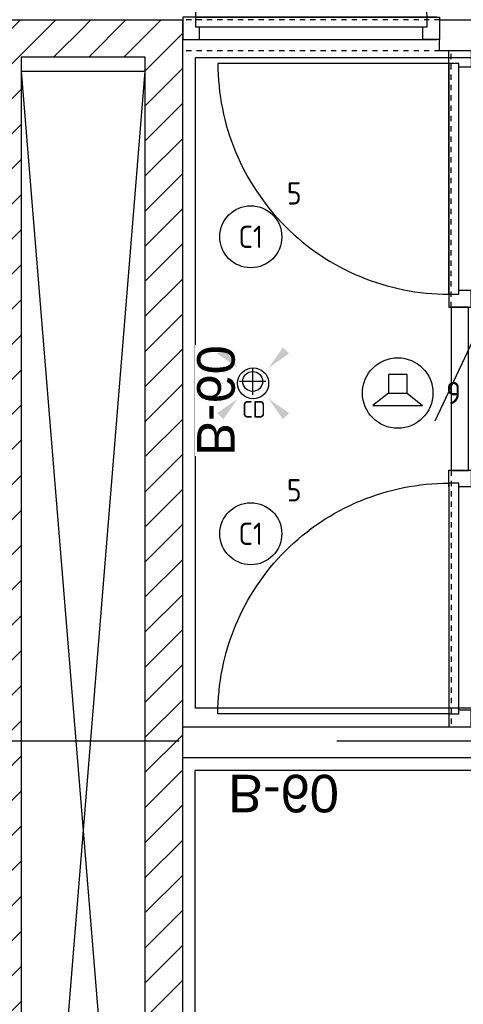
# Model space of a CAD drawing. Header units: millimetres. Extents: x -38032 to 104346, y -31182 to 78566.
# Tile 194 of 213: x 82458 to 84244, y 28005 to 31974. Entities that reach past the tile are written whole.
import ezdxf
from ezdxf.enums import TextEntityAlignment as Align

# ---------------------------------------------------------------- set-up
doc = ezdxf.new("R2010")
doc.units = ezdxf.units.MM
doc.header["$LTSCALE"] = 100
doc.set_wipeout_variables(frame=1)
doc.linetypes.add('PHANTOM', pattern=[63.5, 31.75, -6.35, 6.35, -6.35, 6.35, -6.35])
doc.linetypes.add('STYLE_01', pattern=[0.41664, 0.20828, -0.20836])
for name, color, linetype in [('AL$1A---_ALGEMEEN', 8, 'Continuous'), ('AL------_MAATV', 200, 'Continuous'), ('AL------_SPARING', 2, 'Continuous'), ('AM$1A---_ARCERING', 8, 'Continuous'), ('AT$1A---_TEKST100', 8, 'Continuous'), ('BOUWKUNDIG', 8, 'Continuous'), ('EB6421--_ATTRIB', 2, 'Continuous'), ('EL6311--', 3, 'Continuous'), ('EL6421--', 3, 'Continuous'), ('Kastenscheiding', 4, 'PHANTOM')]:
    doc.layers.add(name, color=color, linetype=linetype)
doc.styles.add('Arial', font='ARIAL.TTF')
doc.styles.add('BURO-018', font='iso.shx', dxfattribs={"height": 90})

# ---------------------------------------------------------------- blocks, each defined once
blk = doc.blocks.new('E00411')
at = {"color": 0, "linetype": 'Continuous'}
blk.add_circle((0, 0), 1.25, dxfattribs=at)
for points in [[(-2.892, 2.396), (-2.396, 2.892), (-1.237, 1.237)], [(2.396, 2.892), (2.892, 2.396), (1.237, 1.237)], [(-2.396, -2.892), (-2.892, -2.396), (-1.237, -1.237)], [(2.892, -2.396), (2.396, -2.892), (1.237, -1.237)]]:
    blk.add_solid(points, dxfattribs=at)
at = {"color": 0, "linetype": 'Continuous', "style": 'BURO-018'}
for tag, p in [('E_GKAST', (0, 8)), ('E_GROEP', (0, 5)), ('E_SLET1', (4.5, 2)), ('E_GROEP', (0, 0)), ('E_GKAST', (0, 0))]:
    blk.add_attdef(tag, text='', height=1.8, dxfattribs=at).set_placement(p, align=Align.MIDDLE)
at = {"color": 0, "linetype": 'Continuous', "style": 'BURO-018', "flags": 1}
for tag, p in [('E_SGROEP', (4.5, 5)), ('E_MATCODE', (0, 0)), ('E_SGROEP', (0, 0))]:
    blk.add_attdef(tag, text='', height=1.8, dxfattribs=at).set_placement(p, align=Align.MIDDLE)
blk = doc.blocks.new('1115B3A')
at = {"color": 0, "linetype": 'Continuous'}
blk.add_circle((0, 0), 2.5, dxfattribs=at)
at = {"color": 0, "linetype": 'Continuous', "style": 'BURO-018'}
for tag, p in [('E_GKAST', (0, 8)), ('E_GROEP', (0, 5)), ('E_SGROEP', (4.5, 5)), ('E_ARMCODE', (0, 0)), ('E_SLET', (4.5, -1))]:
    blk.add_attdef(tag, text='', height=1.8, dxfattribs=at).set_placement(p, align=Align.MIDDLE)
blk = doc.blocks.new('Centraaldoos')
at = {"color": 1, "linetype": 'Continuous'}
for p, q in [((0, -2), (0, 2)), ((-2, 0), (2, 0))]:
    blk.add_line(p, q, dxfattribs=at)
at = {"color": 0, "linetype": 'Continuous'}
blk.add_circle((0, 0), 1.5, dxfattribs=at)
at = {"color": 0, "linetype": 'Continuous', "style": 'BURO-018'}
blk.add_attdef('AL_POSNR', text='', height=1.8, dxfattribs=at).set_placement((0, 3), align=Align.CENTER)
at = {"color": 0, "linetype": 'Continuous', "style": 'BURO-018', "flags": 1}
blk.add_attdef('AL_OMS', (0, 0), '', height=1.8, dxfattribs=at)
at = {"layer": 'AL------_MAATV', "style": 'BURO-018'}
blk.add_text('CD', height=2.531, rotation=180, dxfattribs=at).set_placement((1.61, 5.48))
blk = doc.blocks.new('E00497')
at = {"color": 0}
for p, q in [((0, 0.75), (1, 2)), ((1, -2), (1, 2)), ((0, 0.75), (-1.5, 0.75)), ((0, -0.75), (0, 0.75)), ((-1.5, -0.75), (0, -0.75)), ((0, -0.75), (1, -2))]:
    blk.add_line(p, q, dxfattribs=at)
blk.add_line((-1.5, 0.75), (-1.5, -0.75))
blk.add_circle((0, 0), 2.841, dxfattribs=at)
at = {"color": 0, "linetype": 'Continuous', "style": 'BURO-018'}
blk.add_attdef('E_TEXT1', text='', height=1.8, dxfattribs=at).set_placement((0, 4.5), align=Align.MIDDLE)
at = {"color": 0, "linetype": 'Continuous', "style": 'BURO-018', "flags": 1}
blk.add_attdef('E_MATCODE', text='', height=1.8, dxfattribs=at).set_placement((0, 0), align=Align.MIDDLE)
blk = doc.blocks.new('32x_hout-mk 806a-p')
at = {"color": 0}
for points in [[(-20.7, -67), (-20.7, 0), (-110.7, 0), (-110.7, -67)], [(-110.7, -967), (-20.7, -967), (-20.7, -1034), (-110.7, -1034)]]:
    blk.add_wipeout(points, dxfattribs=at).dxf.layer = 'AL$1A---_ALGEMEEN'
at = {"layer": 'AL$1A---_ALGEMEEN', "color": 0}
for points in [[(-20.7, -67), (-20.7, 0), (-110.7, 0), (-110.7, -67)], [(909, -959.2), (908.2, -936.4), (906.8, -913.6), (904.8, -890.8), (902.3, -868.2), (899.2, -845.5), (895.6, -823), (891.4, -800.6), (886.7, -778.2), (881.4, -756), (875.6, -734), (869.2, -712), (862.4, -690.3), (854.9, -668.7), (847, -647.3), (838.5, -626.1), (829.5, -605.1), (820, -584.4), (810, -563.9), (799.5, -543.6), (788.5, -523.6), (777, -503.9), (765, -484.5), (752.6, -465.3), (739.6, -446.5), (726.3, -428), (712.5, -409.8), (698.2, -392), (683.5, -374.5), (668.4, -357.5), (652.8, -340.7), (636.9, -324.4), (620.6, -308.5), (603.8, -292.9), (586.7, -277.8), (569.3, -263.1), (551.5, -248.8), (533.3, -235), (514.8, -221.6), (496, -208.7), (476.8, -196.3), (457.4, -184.3), (437.7, -172.8), (417.7, -161.8), (397.4, -151.3), (376.9, -141.3), (356.2, -131.8), (335.2, -122.8), (314, -114.3), (292.6, -106.4), (271, -98.9), (249.3, -92), (227.3, -85.7), (205.3, -79.9), (183.1, -74.6), (160.7, -69.9), (138.3, -65.7), (115.8, -62.1), (93.1, -59), (70.4, -56.5), (47.7, -54.5), (24.9, -53.1), (2.1, -52.3), (-20.7, -52), (-20.7, -982), (909.3, -982)], [(-110.7, -967), (-20.7, -967), (-20.7, -1034), (-110.7, -1034)]]:
    blk.add_lwpolyline(points, close=True, dxfattribs=at)
at = {"color": 0}
blk.add_wipeout([(-60.7, -52), (-20.7, -52), (-20.7, -982), (-60.7, -982)], dxfattribs=at).dxf.layer = 'AL$1A---_ALGEMEEN'
at = {"layer": 'AL$1A---_ALGEMEEN', "color": 0}
blk.add_lwpolyline([(-60.7, -52), (-20.7, -52), (-20.7, -982), (-60.7, -982)], close=True, dxfattribs=at)
blk = doc.blocks.new('32x_hout-mk 806as-p')
at = {"color": 0}
for points in [[(-20.7, -67), (-20.7, 0), (-110.7, 0), (-110.7, -67)], [(-110.7, -967), (-20.7, -967), (-20.7, -1034), (-110.7, -1034)]]:
    blk.add_wipeout(points, dxfattribs=at).dxf.layer = 'AL$1A---_ALGEMEEN'
at = {"layer": 'AL$1A---_ALGEMEEN', "color": 0}
for points in [[(-20.7, -67), (-20.7, 0), (-110.7, 0), (-110.7, -67)], [(909, -74.8), (908.2, -97.6), (906.8, -120.4), (904.8, -143.2), (902.3, -165.8), (899.2, -188.5), (895.6, -211), (891.4, -233.4), (886.7, -255.8), (881.4, -278), (875.6, -300), (869.2, -322), (862.4, -343.7), (854.9, -365.3), (847, -386.7), (838.5, -407.9), (829.5, -428.9), (820, -449.6), (810, -470.1), (799.5, -490.4), (788.5, -510.4), (777, -530.1), (765, -549.5), (752.6, -568.7), (739.6, -587.5), (726.3, -606), (712.5, -624.2), (698.2, -642), (683.5, -659.5), (668.4, -676.5), (652.8, -693.3), (636.9, -709.6), (620.6, -725.5), (603.8, -741.1), (586.7, -756.2), (569.3, -770.9), (551.5, -785.2), (533.3, -799), (514.8, -812.4), (496, -825.3), (476.8, -837.7), (457.4, -849.7), (437.7, -861.2), (417.7, -872.2), (397.4, -882.7), (376.9, -892.7), (356.2, -902.2), (335.2, -911.2), (314, -919.7), (292.6, -927.6), (271, -935.1), (249.3, -942), (227.3, -948.3), (205.3, -954.1), (183.1, -959.4), (160.7, -964.1), (138.3, -968.3), (115.8, -971.9), (93.1, -975), (70.4, -977.5), (47.7, -979.5), (24.9, -980.9), (2.1, -981.7), (-20.7, -982), (-20.7, -52), (909.3, -52)], [(-110.7, -967), (-20.7, -967), (-20.7, -1034), (-110.7, -1034)]]:
    blk.add_lwpolyline(points, close=True, dxfattribs=at)
at = {"color": 0}
blk.add_wipeout([(-60.7, -52), (-20.7, -52), (-20.7, -982), (-60.7, -982)], dxfattribs=at).dxf.layer = 'AL$1A---_ALGEMEEN'
at = {"layer": 'AL$1A---_ALGEMEEN', "color": 0}
blk.add_lwpolyline([(-60.7, -52), (-20.7, -52), (-20.7, -982), (-60.7, -982)], close=True, dxfattribs=at)
blk = doc.blocks.new('32x_hout-mk 810s-p')
at = {"color": 0}
blk.add_wipeout([(-20.7, -1023), (-20.7, -11), (-110.7, -11), (-110.7, -1023)], dxfattribs=at).dxf.layer = 'AL$1A---_ALGEMEEN'
at = {"layer": 'AL$1A---_ALGEMEEN', "color": 0}
blk.add_lwpolyline([(-20.7, -1023), (-20.7, -11), (-110.7, -11), (-110.7, -1023)], close=True, dxfattribs=at)
at = {"color": 0}
for points in [[(-20.7, -67), (-20.7, 0), (-110.7, 0), (-110.7, -67)], [(-110.7, -967), (-20.7, -967), (-20.7, -1034), (-110.7, -1034)]]:
    blk.add_wipeout(points, dxfattribs=at).dxf.layer = 'AL$1A---_ALGEMEEN'
at = {"layer": 'AL$1A---_ALGEMEEN', "color": 0}
for points in [[(-20.7, -67), (-20.7, 0), (-110.7, 0), (-110.7, -67)], [(909, -74.8), (908.2, -97.6), (906.8, -120.4), (904.8, -143.2), (902.3, -165.8), (899.2, -188.5), (895.6, -211), (891.4, -233.4), (886.7, -255.8), (881.4, -278), (875.6, -300), (869.2, -322), (862.4, -343.7), (854.9, -365.3), (847, -386.7), (838.5, -407.9), (829.5, -428.9), (820, -449.6), (810, -470.1), (799.5, -490.4), (788.5, -510.4), (777, -530.1), (765, -549.5), (752.6, -568.7), (739.6, -587.5), (726.3, -606), (712.5, -624.2), (698.2, -642), (683.5, -659.5), (668.4, -676.5), (652.8, -693.3), (636.9, -709.6), (620.6, -725.5), (603.8, -741.1), (586.7, -756.2), (569.3, -770.9), (551.5, -785.2), (533.3, -799), (514.8, -812.4), (496, -825.3), (476.8, -837.7), (457.4, -849.7), (437.7, -861.2), (417.7, -872.2), (397.4, -882.7), (376.9, -892.7), (356.2, -902.2), (335.2, -911.2), (314, -919.7), (292.6, -927.6), (271, -935.1), (249.3, -942), (227.3, -948.3), (205.3, -954.1), (183.1, -959.4), (160.7, -964.1), (138.3, -968.3), (115.8, -971.9), (93.1, -975), (70.4, -977.5), (47.7, -979.5), (24.9, -980.9), (2.1, -981.7), (-20.7, -982), (-20.7, -52), (909.3, -52)], [(-110.7, -967), (-20.7, -967), (-20.7, -1034), (-110.7, -1034)]]:
    blk.add_lwpolyline(points, close=True, dxfattribs=at)
at = {"color": 0}
blk.add_wipeout([(-60.7, -52), (-20.7, -52), (-20.7, -982), (-60.7, -982)], dxfattribs=at).dxf.layer = 'AL$1A---_ALGEMEEN'
at = {"layer": 'AL$1A---_ALGEMEEN', "color": 0}
blk.add_lwpolyline([(-60.7, -52), (-20.7, -52), (-20.7, -982), (-60.7, -982)], close=True, dxfattribs=at)
blk = doc.blocks.new('Group-96')
at = {"color": 0}
blk.add_wipeout([(26752.3, 3400), (26752.3, -3095), (26602.3, -3095), (26352.8, -3095), (26352.8, -2945), (26602.3, -2945), (26602.3, 3250), (26352.8, 3250), (26352.8, 3400), (26602.3, 3400)], dxfattribs=at).dxf.layer = 'AL$1A---_ALGEMEEN'
blk.add_wipeout([(26352.8, 3400), (26352.8, 3250), (26102.3, 3250), (26102.3, -2945), (26352.8, -2945), (26352.8, -3095), (26102.3, -3095), (25952.3, -3095), (25952.3, 3400), (26102.3, 3400)], dxfattribs=at).dxf.layer = 'AL$1A---_ALGEMEEN'
at = {"layer": 'AM$1A---_ARCERING', "linetype": 'Continuous', "lineweight": 5}
h = blk.add_hatch(dxfattribs=at)
h.set_pattern_fill('KALKZANDSTEEN', color=256, style=0, pattern_type=2)
h.set_pattern_definition([(45, (0, 0), (70.71068, -70.71068), [])])
h.paths.add_polyline_path([(26102.3, -3095), (25952.3, -3095), (25952.3, 3400), (26102.3, 3400), (26602.3, 3400), (26752.3, 3400), (26752.3, -3095), (26602.3, -3095)])
h.paths.add_polyline_path([(26102.3, 3250), (26102.3, -2945), (26602.3, -2945), (26602.3, 3250)], flags=16)
at = {"layer": 'AL$1A---_ALGEMEEN', "color": 0}
for p, q in [((26102.3, 3192.5), (26602.3, -2945)), ((26102.3, -2945), (26602.3, 3192.5))]:
    blk.add_line(p, q, dxfattribs=at)
at = {"layer": 'AL$1A---_ALGEMEEN', "color": 0, "linetype": 'Continuous'}
blk.add_line((26102.3, 3192.5), (26602.3, 3192.5), dxfattribs=at)
at = {"layer": 'AL$1A---_ALGEMEEN', "color": 0, "flags": 128}
for points in [[(26102.3, -3095), (25952.3, -3095), (25952.3, 3400), (26102.3, 3400), (26602.3, 3400), (26752.3, 3400), (26752.3, -3095), (26602.3, -3095)], [(26102.3, 3250), (26102.3, -2945), (26602.3, -2945), (26602.3, 3250)]]:
    blk.add_lwpolyline(points, close=True, dxfattribs=at)
blk = doc.blocks.new('txt-brandw.60')
at = {"color": 0}
blk.add_wipeout([(-223.5, -118.5), (223.5, -118.5), (223.5, 124.9), (-223.5, 124.9)], dxfattribs=at).dxf.layer = 'AL$1A---_ALGEMEEN'
at = {"layer": 'AT$1A---_TEKST100', "insert": (0, -112.2), "char_height": 151.525, "attachment_point": 8, "line_spacing_factor": 0.967741, "style": 'Arial'}
blk.add_mtext('{\\C256;\\lB-60}', dxfattribs=at)
blk = doc.blocks.new('200254 W 212 3 04-12-2007')
at = {"layer": 'AL$1A---_ALGEMEEN'}
blk.add_lwpolyline([(46917, 4137.4), (48988, 4137.4), (48988, 4012.4), (46917, 4012.4)], close=True, dxfattribs=at)
at = {"layer": 'AL$1A---_ALGEMEEN', "xscale": -1}
blk.add_blockref('32x_hout-mk 806as-p', (47967.3, 6863.4), dxfattribs=at)
at = {"layer": 'AL$1A---_ALGEMEEN', "xscale": -1, "rotation": 180}
blk.add_blockref('txt-brandw.60', (47322, 3833.8), dxfattribs=at)
at = {"layer": 'AL$1A---_ALGEMEEN', "linetype": 'STYLE_01'}
blk.add_line((47998, 5829.4), (47998, 6862.4), dxfattribs=at)
at = {"layer": 'AL$1A---_ALGEMEEN'}
for points in [[(47951, 6987.4), (48988, 6987.4), (48988, 6862.4), (47951, 6862.4)], [(46967, 3962.4), (50437, 3962.4), (50437, 602.4), (46967, 602.4)]]:
    blk.add_lwpolyline(points, close=True, dxfattribs=at)
at = {"layer": 'AL$1A---_ALGEMEEN', "xscale": -1}
blk.add_blockref('32x_hout-mk 806a-p', (47967.3, 5171.4), dxfattribs=at)
at = {"layer": 'AL$1A---_ALGEMEEN', "linetype": 'STYLE_01'}
blk.add_line((47998, 5170.4), (47998, 4137.4), dxfattribs=at)
at = {"layer": 'AL$1A---_ALGEMEEN'}
for points in [[(46968, 6835), (48938, 6835), (48938, 4212.4), (46968, 4212.4)], [(47998, 5829.4), (47998, 5170.4), (48068, 5170.4), (48068, 5829.4)]]:
    blk.add_lwpolyline(points, close=True, dxfattribs=at)
at = {"layer": 'AL$1A---_ALGEMEEN', "rotation": 90}
blk.add_blockref('32x_hout-mk 810s-p', (46917, 7018.2), dxfattribs=at)
at = {"layer": 'AL$1A---_ALGEMEEN'}
blk.add_line((49671, 9080), (47932, 5370), dxfattribs=at)
blk.add_blockref('Group-96', (20163, 3587.4), dxfattribs=at)
at = {"layer": 'AL$1A---_ALGEMEEN', "xscale": -1, "rotation": 270}
blk.add_blockref('txt-brandw.60', (47084.2, 5452.4), dxfattribs=at)
at = {"layer": 'AL$1A---_ALGEMEEN', "linetype": 'STYLE_01'}
for p, q in [((47951, 6987.4), (46917, 6987.4)), ((47951, 6862.4), (46917, 6862.4))]:
    blk.add_line(p, q, dxfattribs=at)

msp = doc.modelspace()

# ---------------------------------------------------------------- block references
at = {"layer": 'BOUWKUNDIG'}
msp.add_blockref('200254 W 212 3 04-12-2007', (36198, 24986.5), dxfattribs=at)

# ---------------------------------------------------------------- next in the draw order: linework, layer by layer
at = {"layer": 'Kastenscheiding'}
msp.add_line((102149.9, 29065.4), (82404.5, 29065.4), dxfattribs=at)

# ---------------------------------------------------------------- next in the draw order: block references
at = {"layer": 'AL------_SPARING', "xscale": 26.66666666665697, "yscale": 26.66666666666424, "zscale": 26.66666666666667, "rotation": 180}
msp.add_blockref('Centraaldoos', (83395.9, 30516.1), dxfattribs=at)
at = {"layer": 'EL6311--'}
ref = msp.add_blockref('1115B3A', (83388.4, 31099.4), dxfattribs=dict(at, xscale=50, yscale=50, zscale=50))
ref.add_attrib('E_ARMCODE', 'C1', dxfattribs={"layer": '0', "color": 1, "linetype": 'Continuous', "height": 90, "style": 'BURO-018'}).set_placement((83388.4, 31099.4), align=Align.MIDDLE)
ref.add_attrib('E_GROEP', '5', dxfattribs={"layer": '0', "color": 1, "linetype": 'Continuous', "height": 90, "style": 'BURO-018'}).set_placement((83563.4, 31274.4), align=Align.MIDDLE)
at = {"layer": 'EL6311--', "xscale": 50, "yscale": 50, "zscale": 50}
msp.add_blockref('E00411', (83397.9, 30508.5), dxfattribs=at)
at = {"layer": 'EL6311--'}
ref = msp.add_blockref('1115B3A', (83388.4, 29902.2), dxfattribs=dict(at, xscale=50, yscale=50, zscale=50))
ref.add_attrib('E_ARMCODE', 'C1', dxfattribs={"layer": '0', "color": 1, "linetype": 'Continuous', "height": 90, "style": 'BURO-018'}).set_placement((83388.4, 29902.2), align=Align.MIDDLE)
ref.add_attrib('E_GROEP', '5', dxfattribs={"layer": '0', "color": 1, "linetype": 'Continuous', "height": 90, "style": 'BURO-018'}).set_placement((83563.4, 30077.2), align=Align.MIDDLE)
at = {"layer": 'EL6421--'}
ref = msp.add_blockref('E00497', (83980.3, 30469.4), dxfattribs=dict(at, xscale=50, yscale=50, zscale=50, rotation=270))
ref.add_attrib('E_TEXT1', '9', dxfattribs={"layer": 'EB6421--_ATTRIB', "color": 1, "linetype": 'Continuous', "height": 90, "style": 'BURO-018'}).set_placement((84205.3, 30469.4), align=Align.MIDDLE)

doc.saveas('drawing.dxf')
